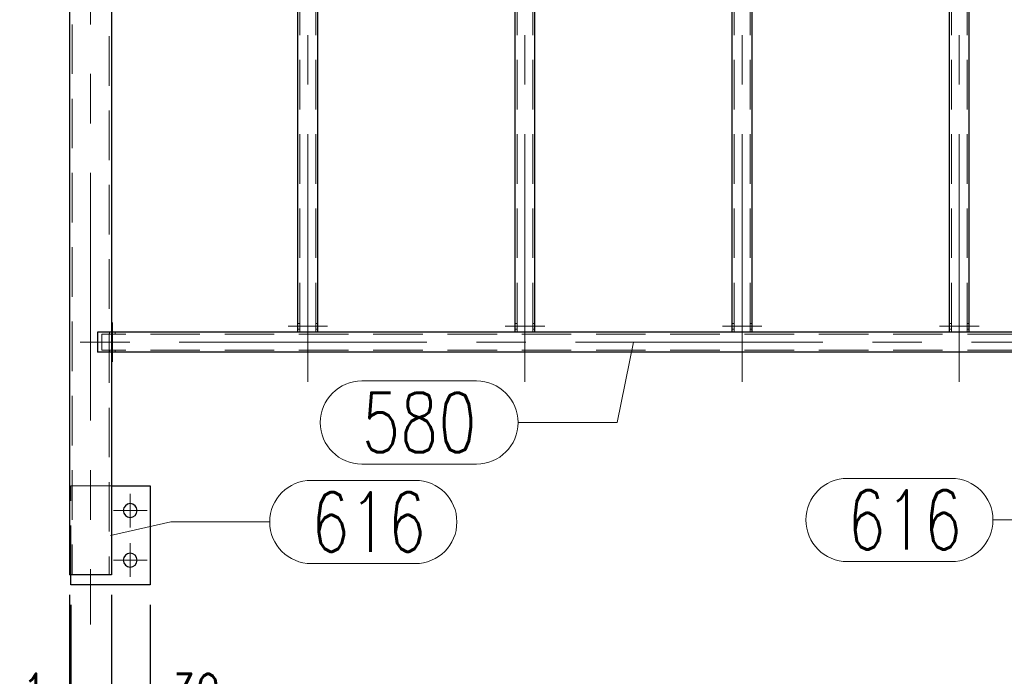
# Model space of a CAD drawing. Header units: millimetres. Extents: x -845 to -83, y 8759 to 9255.
# Tile 194 of 197: x -188 to -138, y 9040 to 9073. Entities that reach past the tile are written whole.
import ezdxf

# ---------------------------------------------------------------- set-up
doc = ezdxf.new("R2010")
doc.units = ezdxf.units.MM
doc.header["$LTSCALE"] = 10
doc.linetypes.add('HIDDEN', pattern=[0.375, 0.25, -0.125])
doc.linetypes.add('MITTE', pattern=[2, 1.25, -0.25, 0.25, -0.25])
doc.layers.get('Defpoints').update_dxf_attribs({"color": 1})
for name, color, linetype, lineweight in [('PS_DIM', 4, 'Continuous', 13), ('PS_Hidden', 2, 'HIDDEN', 9), ('PS_Mid', 5, 'MITTE', 15), ('PS_Pos', 1, 'Continuous', 15), ('PS_Shape', 161, 'Continuous', 30), ('PS_SOLID', 7, 'Continuous', 30)]:
    doc.layers.add(name, color=color, linetype=linetype, lineweight=lineweight)
doc.styles.add('simplex', font='simplex.shx', dxfattribs={"width": 0.75})
doc.dimstyles.new('1_20_PRZ', dxfattribs={"dimtxt": 2, "dimasz": 1, "dimexe": 2, "dimexo": 5, "dimgap": 1, "dimtad": 1, "dimdec": 0, "dimlfac": 20, "dimtxsty": 'simplex', "dimblk": 'dimznak', "dimcen": 2, "dimse1": 1, "dimse2": 1, "dimclrd": 256, "dimclrt": 4, "dimadec": 1, "dimazin": 0, "dimtfac": 1, "dimtdec": 0, "dimtix": 1, "dimtmove": 2, "dimatfit": 3, "dimldrblk": 'dim-grot', "dimfxl": 1, "dimarcsym": 0})
doc.dimstyles.new('1_20_SC', dxfattribs={"dimtxt": 2, "dimasz": 1, "dimexe": 1, "dimexo": 1, "dimgap": 1, "dimtad": 1, "dimdec": 0, "dimlfac": 20, "dimtxsty": 'simplex', "dimblk": 'dimznak', "dimcen": 2, "dimclrd": 256, "dimclre": 256, "dimclrt": 4, "dimadec": 1, "dimazin": 0, "dimtfac": 1, "dimtdec": 0, "dimtix": 1, "dimtmove": 2, "dimatfit": 3, "dimldrblk": 'dim-grot', "dimfxl": 1, "dimarcsym": 0})

# ---------------------------------------------------------------- blocks, each defined once
blk = doc.blocks.new('dimznak')
at = {"color": 0}
for points in [[(0, 2), (0, -2)], [(-2, 0), (2, 0)]]:
    blk.add_lwpolyline(points, dxfattribs=at)
at = {"color": 2}
blk.add_lwpolyline([(1, 1), (-1, -1)], dxfattribs=at)
blk = doc.blocks.new('*D86')
at = {"layer": 'Defpoints', "color": 0, "transparency": 16777216}
for p in [(-185.571, 9045.205), (-185.511, 9044.705), (-185.511, 9037.217)]:
    blk.add_point(p, dxfattribs=at)
at = {"layer": 'PS_DIM', "lineweight": -2, "transparency": 16777216}
for p, q in [((-185.571, 9044.205), (-185.571, 9036.217)), ((-185.511, 9043.705), (-185.511, 9036.217)), ((-186.571, 9037.217), (-187.571, 9037.217)), ((-185.571, 9037.217), (-185.511, 9037.217)), ((-184.511, 9037.217), (-183.511, 9037.217))]:
    blk.add_line(p, q, dxfattribs=at)
blk.add_blockref('dimznak', (-185.571, 9037.217), dxfattribs=at)
at = {"layer": 'PS_DIM', "lineweight": -2, "transparency": 16777216, "rotation": 180}
blk.add_blockref('dimznak', (-185.511, 9037.217), dxfattribs=at)
at = {"layer": 'PS_DIM', "color": 4, "transparency": 16777216, "insert": (-187.336, 9039.217), "char_height": 2, "attachment_point": 5, "style": 'simplex'}
blk.add_mtext('1', dxfattribs=at)
blk = doc.blocks.new('dim-grot')
blk.add_hatch(color=256).paths.add_polyline_path([(0, 0), (-2, 0.5), (-2, -0.5)])
blk.add_lwpolyline([(0, 0), (-2, 0.5), (-2, -0.5), (0, 0)])
blk = doc.blocks.new('*D87')
at = {"layer": 'Defpoints', "color": 0, "transparency": 16777216}
for p in [(-183.451, 9045.205), (-185.511, 9044.705), (-183.451, 9037.217)]:
    blk.add_point(p, dxfattribs=at)
at = {"layer": 'PS_DIM', "lineweight": -2, "transparency": 16777216}
for p, q in [((-183.451, 9044.205), (-183.451, 9036.217)), ((-185.511, 9043.705), (-185.511, 9036.217)), ((-186.511, 9037.217), (-187.511, 9037.217)), ((-185.511, 9037.217), (-183.451, 9037.217)), ((-182.451, 9037.217), (-181.451, 9037.217))]:
    blk.add_line(p, q, dxfattribs=at)
blk.add_blockref('dimznak', (-185.511, 9037.217), dxfattribs=at)
at = {"layer": 'PS_DIM', "lineweight": -2, "transparency": 16777216, "rotation": 180}
blk.add_blockref('dimznak', (-183.451, 9037.217), dxfattribs=at)
at = {"layer": 'PS_DIM', "color": 4, "transparency": 16777216, "insert": (-184.481, 9033.605), "char_height": 2, "attachment_point": 5, "style": 'simplex'}
blk.add_mtext('41', dxfattribs=at)
blk = doc.blocks.new('*D88')
at = {"layer": 'Defpoints', "color": 0, "transparency": 16777216}
for p in [(-183.451, 9045.205), (-181.511, 9044.705), (-181.511, 9037.217)]:
    blk.add_point(p, dxfattribs=at)
at = {"layer": 'PS_DIM', "lineweight": -2, "transparency": 16777216}
for p, q in [((-183.451, 9044.205), (-183.451, 9036.217)), ((-181.511, 9043.705), (-181.511, 9036.217)), ((-184.451, 9037.217), (-185.451, 9037.217)), ((-183.451, 9037.217), (-181.511, 9037.217)), ((-180.511, 9037.217), (-179.511, 9037.217))]:
    blk.add_line(p, q, dxfattribs=at)
blk.add_blockref('dimznak', (-183.451, 9037.217), dxfattribs=at)
at = {"layer": 'PS_DIM', "lineweight": -2, "transparency": 16777216, "rotation": 180}
blk.add_blockref('dimznak', (-181.511, 9037.217), dxfattribs=at)
at = {"layer": 'PS_DIM', "color": 4, "transparency": 16777216, "insert": (-179.186, 9039.217), "char_height": 2, "attachment_point": 5, "style": 'simplex'}
blk.add_mtext('39', dxfattribs=at)
blk = doc.blocks.new('*D196')
at = {"layer": 'Defpoints', "color": 0, "transparency": 16777216}
for p in [(-185.571, 9045.205), (-128.621, 9045.205), (-128.621, 9028.838)]:
    blk.add_point(p, dxfattribs=at)
at = {"layer": 'PS_DIM', "lineweight": -2, "transparency": 16777216}
blk.add_line((-184.571, 9028.838), (-129.621, 9028.838), dxfattribs=at)
at = {"layer": 'PS_DIM', "lineweight": -2, "transparency": 16777216, "rotation": 180}
blk.add_blockref('dimznak', (-185.571, 9028.838), dxfattribs=at)
at = {"layer": 'PS_DIM', "lineweight": -2, "transparency": 16777216}
blk.add_blockref('dimznak', (-128.621, 9028.838), dxfattribs=at)
at = {"layer": 'PS_DIM', "color": 4, "transparency": 16777216, "insert": (-157.096, 9030.838), "char_height": 2, "attachment_point": 5, "style": 'simplex'}
blk.add_mtext('1139', dxfattribs=at)
blk = doc.blocks.new('*X472')
at = {"layer": 'PS_Hidden', "color": 2, "linetype": 'HIDDEN'}
for p, q in [((-173.945, 9057.455), (-173.945, 9104.835)), ((-173.145, 9057.455), (-173.145, 9104.835)), ((-162.979, 9057.455), (-162.979, 9104.835)), ((-162.179, 9057.455), (-162.179, 9104.835)), ((-152.013, 9057.455), (-152.013, 9104.835)), ((-151.213, 9057.455), (-151.213, 9104.835)), ((-141.047, 9057.455), (-141.047, 9104.835)), ((-140.247, 9057.455), (-140.247, 9104.835)), ((-185.441, 9102.995), (-185.441, 9045.205)), ((-183.581, 9102.395), (-183.581, 9045.205)), ((-183.565, 9057.455), (-183.565, 9057.355)), ((-183.451, 9057.455), (-183.451, 9056.455)), ((-183.451, 9057.355), (-183.451, 9057.455)), ((-183.265, 9057.455), (-183.265, 9057.355)), ((-174.045, 9057.905), (-173.945, 9057.905)), ((-174.045, 9057.605), (-173.945, 9057.605)), ((-173.145, 9057.905), (-173.045, 9057.905)), ((-173.145, 9057.605), (-173.045, 9057.605)), ((-163.079, 9057.905), (-162.979, 9057.905)), ((-163.079, 9057.605), (-162.979, 9057.605)), ((-162.179, 9057.905), (-162.079, 9057.905)), ((-162.179, 9057.605), (-162.079, 9057.605)), ((-152.113, 9057.905), (-152.013, 9057.905)), ((-152.113, 9057.605), (-152.013, 9057.605)), ((-151.213, 9057.905), (-151.113, 9057.905)), ((-151.213, 9057.605), (-151.113, 9057.605)), ((-141.147, 9057.905), (-141.047, 9057.905)), ((-141.147, 9057.605), (-141.047, 9057.605)), ((-140.247, 9057.905), (-140.147, 9057.905)), ((-140.247, 9057.605), (-140.147, 9057.605)), ((-183.951, 9056.555), (-183.951, 9057.355)), ((-130.241, 9057.355), (-183.951, 9057.355)), ((-130.241, 9056.555), (-183.951, 9056.555)), ((-183.565, 9056.555), (-183.565, 9056.455)), ((-183.451, 9056.455), (-183.451, 9056.555)), ((-183.265, 9056.555), (-183.265, 9056.455)), ((-185.511, 9049.705), (-183.451, 9049.705)), ((-185.511, 9045.205), (-185.511, 9049.705))]:
    blk.add_line(p, q, dxfattribs=at)
at = {"layer": 'PS_Mid', "color": 5, "linetype": 'MITTE'}
for p, q in [((-173.545, 9054.955), (-173.545, 9107.544)), ((-162.579, 9054.955), (-162.579, 9107.544)), ((-151.613, 9054.955), (-151.613, 9107.544)), ((-140.647, 9054.955), (-140.647, 9107.544)), ((-184.511, 9105.495), (-184.511, 9042.705)), ((-183.415, 9056.855), (-183.415, 9057.955)), ((-183.415, 9056.855), (-183.415, 9057.955)), ((-173.445, 9057.755), (-174.545, 9057.755)), ((-173.445, 9057.755), (-174.545, 9057.755)), ((-172.545, 9057.755), (-173.645, 9057.755)), ((-172.545, 9057.755), (-173.645, 9057.755)), ((-162.479, 9057.755), (-163.579, 9057.755)), ((-162.479, 9057.755), (-163.579, 9057.755)), ((-161.579, 9057.755), (-162.679, 9057.755)), ((-161.579, 9057.755), (-162.679, 9057.755)), ((-151.513, 9057.755), (-152.613, 9057.755)), ((-151.513, 9057.755), (-152.613, 9057.755)), ((-150.613, 9057.755), (-151.713, 9057.755)), ((-150.613, 9057.755), (-151.713, 9057.755)), ((-140.547, 9057.755), (-141.647, 9057.755)), ((-140.547, 9057.755), (-141.647, 9057.755)), ((-139.647, 9057.755), (-140.747, 9057.755)), ((-139.647, 9057.755), (-140.747, 9057.755)), ((-127.533, 9056.955), (-186.66, 9056.955)), ((-183.415, 9055.955), (-183.415, 9057.055)), ((-183.415, 9055.955), (-183.415, 9057.055)), ((-182.511, 9049.305), (-182.511, 9047.605)), ((-181.661, 9048.455), (-183.361, 9048.455)), ((-182.511, 9046.805), (-182.511, 9045.105)), ((-181.661, 9045.955), (-183.361, 9045.955))]:
    blk.add_line(p, q, dxfattribs=at)
at = {"layer": 'PS_SOLID', "color": 7, "linetype": 'Continuous'}
for p, q in [((-174.045, 9057.455), (-174.045, 9105.044)), ((-173.045, 9057.455), (-173.045, 9105.044)), ((-163.079, 9057.455), (-163.079, 9105.044)), ((-162.079, 9057.455), (-162.079, 9105.044)), ((-152.113, 9057.455), (-152.113, 9105.044)), ((-151.113, 9057.455), (-151.113, 9105.044)), ((-141.147, 9057.455), (-141.147, 9105.044)), ((-140.147, 9057.455), (-140.147, 9105.044)), ((-185.571, 9102.995), (-185.571, 9045.205)), ((-183.451, 9102.395), (-183.451, 9057.455)), ((-130.033, 9057.455), (-184.16, 9057.455)), ((-184.16, 9057.455), (-184.16, 9056.455)), ((-173.045, 9057.455), (-174.045, 9057.455)), ((-162.079, 9057.455), (-163.079, 9057.455)), ((-151.113, 9057.455), (-152.113, 9057.455)), ((-140.147, 9057.455), (-141.147, 9057.455)), ((-130.033, 9056.455), (-184.16, 9056.455)), ((-183.451, 9056.455), (-183.451, 9045.205)), ((-183.451, 9049.705), (-181.511, 9049.705)), ((-181.511, 9049.705), (-181.511, 9044.705)), ((-183.451, 9045.205), (-185.571, 9045.205)), ((-185.511, 9044.705), (-185.511, 9045.205)), ((-181.511, 9044.705), (-185.511, 9044.705))]:
    blk.add_line(p, q, dxfattribs=at)
at = {"layer": 'PS_SOLID', "color": 7, "extrusion": (0, 0, -1)}
for centre in [(182.511, 9048.455), (182.511, 9045.955)]:
    blk.add_circle(centre, 0.35, dxfattribs=at)
blk = doc.blocks.new('*X482')
at = {"color": 1}
for p, q in [((-173.368, 9049.98, 2.117), (-168.118, 9049.98, 2.117)), ((-183.511, 9047.205, 2.117), (-180.468, 9047.88, 2.117)), ((-180.468, 9047.88, 2.117), (-175.468, 9047.88, 2.117)), ((-173.368, 9045.78, 2.117), (-168.118, 9045.78, 2.117))]:
    blk.add_line(p, q, dxfattribs=at)
for centre, start, end in [((-173.368, 9047.88, 2.117), 90, 270), ((-168.118, 9047.88, 2.117), 270, 90)]:
    blk.add_arc(centre, 2.1, start, end, dxfattribs=at)
at = {"color": 30, "style": 'simplex', "width": 0.75}
blk.add_text('616', height=3, dxfattribs=at).set_placement((-173.368, 9046.38, 2.117))
blk = doc.blocks.new('*X485')
at = {"color": 1}
for p, q in [((-157.093, 9056.955, 2.117), (-157.929, 9052.899, 2.117)), ((-170.814, 9054.999, 2.117), (-165.029, 9054.999, 2.117)), ((-162.929, 9052.899, 2.117), (-157.929, 9052.899, 2.117)), ((-170.814, 9050.799, 2.117), (-165.029, 9050.799, 2.117))]:
    blk.add_line(p, q, dxfattribs=at)
for centre, start, end in [((-170.814, 9052.899, 2.117), 90, 270), ((-165.029, 9052.899, 2.117), 270, 90)]:
    blk.add_arc(centre, 2.1, start, end, dxfattribs=at)
at = {"color": 30, "style": 'simplex', "width": 0.75}
blk.add_text('580', height=3, dxfattribs=at).set_placement((-170.814, 9051.399, 2.117))
blk = doc.blocks.new('*X486')
at = {"color": 1}
for p, q in [((-146.297, 9050.083, 2.117), (-141.047, 9050.083, 2.117)), ((-138.947, 9047.983, 2.117), (-133.947, 9047.983, 2.117)), ((-130.681, 9047.205, 2.117), (-133.947, 9047.983, 2.117)), ((-146.297, 9045.883, 2.117), (-141.047, 9045.883, 2.117))]:
    blk.add_line(p, q, dxfattribs=at)
for centre, start, end in [((-146.297, 9047.983, 2.117), 90, 270), ((-141.047, 9047.983, 2.117), 270, 90)]:
    blk.add_arc(centre, 2.1, start, end, dxfattribs=at)
at = {"color": 30, "style": 'simplex', "width": 0.75}
blk.add_text('616', height=3, dxfattribs=at).set_placement((-146.297, 9046.483, 2.117))

msp = doc.modelspace()

# ---------------------------------------------------------------- block references
at = {"layer": 'PS_Pos'}
for name in ['*X485', '*X482', '*X486']:
    msp.add_blockref(name, (0, 0), dxfattribs=at)
at = {"layer": 'PS_Shape', "color": 31}
msp.add_blockref('*X472', (0, 0), dxfattribs=at)

# ---------------------------------------------------------------- dimensions: what is measured, and where the dimension line sits
at = {"layer": 'PS_DIM'}
for base, p1, p2, picture, middle in [((-185.511, 9037.217, 2.117), (-185.571, 9045.205, 2.117), (-185.511, 9044.705, 2.117), '*D86', (-187.336, 9039.217, 2.117)), ((-183.451, 9037.217, 2.117), (-185.511, 9044.705, 2.117), (-183.451, 9045.205, 2.117), '*D87', (-184.481, 9033.605, 2.117)), ((-181.511, 9037.217, 2.117), (-183.451, 9045.205, 2.117), (-181.511, 9044.705, 2.117), '*D88', (-179.186, 9039.217, 2.117))]:
    dim = msp.add_linear_dim(base=base, p1=p1, p2=p2, dimstyle='1_20_SC', dxfattribs=at)
    dim.commit()
    dim.dimension.update_dxf_attribs({"geometry": picture, "text_midpoint": middle, "dimtype": 128})
dim = msp.add_linear_dim(base=(-128.621, 9028.838, 2.117), p1=(-185.571, 9045.205, 2.117), p2=(-128.621, 9045.205, 2.117), dimstyle='1_20_PRZ', dxfattribs=at)
dim.commit()
dim.dimension.update_dxf_attribs({"geometry": '*D196', "text_midpoint": (-157.096, 9030.838, 2.117)})

doc.saveas('drawing.dxf')
